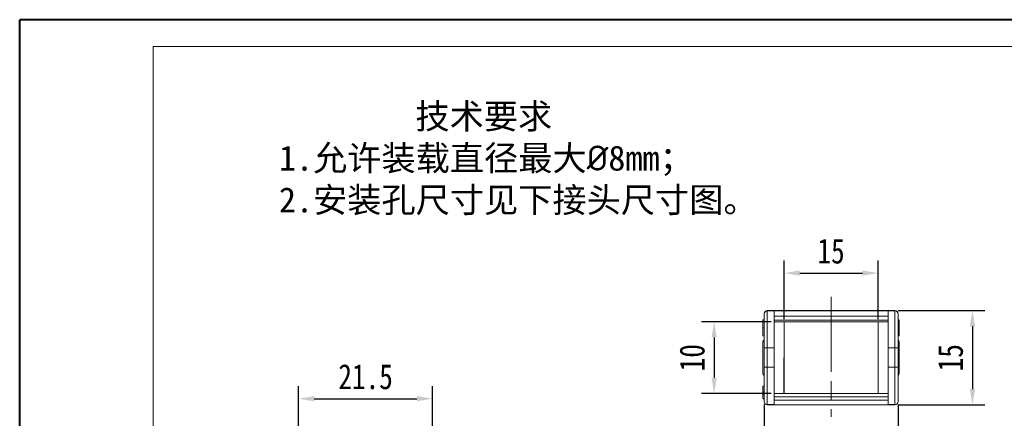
# Model space of a CAD drawing. Header units: millimetres. Extents: x 3186 to 3545, y -371 to -118.
# Tile 8 of 27: x 3186 to 3343, y -182 to -118. Entities that reach past the tile are written whole.
import ezdxf

# ---------------------------------------------------------------- set-up
doc = ezdxf.new("R2010")
doc.units = ezdxf.units.MM
doc.linetypes.add('ACAD_ISO08W100', pattern=[36, 24, -3, 6, -3])
doc.linetypes.add('CENTER', pattern=[0.6, 0.375, -0.075, 0.075, -0.075])
doc.layers.add('中心线', color=1, linetype='CENTER', lineweight=25)
doc.styles.get("Standard").update_dxf_attribs({"font": '仿宋_GB2312.ttf', "width": 0.8})
doc.styles.add('样式 6', font='仿宋_GB2312.ttf')
doc.dimstyles.new('副本ISO-10', dxfattribs={"dimtxt": 4, "dimasz": 2.5, "dimexe": 2, "dimexo": 0.625, "dimgap": 1.5, "dimtad": 1, "dimdsep": 46, "dimtxsty": 'Standard', "dimcen": 2.5, "dimadec": 0, "dimazin": 0, "dimtfac": 1, "dimtmove": 0, "dimatfit": 3, "dimfxl": 0, "dimarcsym": 0})

# ---------------------------------------------------------------- blocks, each defined once
blk = doc.blocks.new('*D141')
at = {"color": 0, "lineweight": -2}
for p, q in [((3230.58, -195.26), (3230.58, -176.57)), ((3251.98, -195.31), (3251.98, -176.57)), ((3233.08, -178.57), (3249.48, -178.57))]:
    blk.add_line(p, q, dxfattribs=at)
at = {"color": 0, "lineweight": 9}
for points in [[(3233.08, -178.15), (3233.08, -178.98), (3230.58, -178.57)], [(3249.48, -178.15), (3249.48, -178.98), (3251.98, -178.57)]]:
    blk.add_solid(points, dxfattribs=at)
at = {"layer": 'Defpoints', "color": 0, "lineweight": 9}
for p in [(3251.98, -178.57), (3230.58, -195.89), (3251.98, -195.93)]:
    blk.add_point(p, dxfattribs=at)
at = {"color": 0, "lineweight": 9, "insert": (3241.28, -175.07), "char_height": 4, "attachment_point": 5}
blk.add_mtext('21.5', dxfattribs=at)
blk = doc.blocks.new('*D155')
at = {"color": 0, "lineweight": -2}
for p, q in [((3306.1, -166.27), (3294.97, -166.27)), ((3296.97, -168.77), (3296.97, -175.25)), ((3306.1, -177.75), (3294.97, -177.75))]:
    blk.add_line(p, q, dxfattribs=at)
at = {"color": 0, "lineweight": 9}
for points in [[(3296.56, -168.77), (3297.39, -168.77), (3296.97, -166.27)], [(3296.56, -175.25), (3297.39, -175.25), (3296.97, -177.75)]]:
    blk.add_solid(points, dxfattribs=at)
at = {"layer": 'Defpoints', "color": 0, "lineweight": 9}
for p in [(3306.72, -166.27), (3296.97, -177.75), (3306.72, -177.75)]:
    blk.add_point(p, dxfattribs=at)
at = {"color": 0, "lineweight": 9, "insert": (3293.47, -172.01), "char_height": 4, "attachment_point": 5, "rotation": 90}
blk.add_mtext('10', dxfattribs=at)
blk = doc.blocks.new('*D156')
at = {"color": 0, "lineweight": -2}
for p, q in [((3326.36, -164.48), (3340.25, -164.48)), ((3338.25, -166.98), (3338.25, -177.04)), ((3326.36, -179.54), (3340.25, -179.54))]:
    blk.add_line(p, q, dxfattribs=at)
at = {"color": 0, "lineweight": 9}
for points in [[(3337.83, -166.98), (3338.67, -166.98), (3338.25, -164.48)], [(3337.83, -177.04), (3338.67, -177.04), (3338.25, -179.54)]]:
    blk.add_solid(points, dxfattribs=at)
at = {"layer": 'Defpoints', "color": 0, "lineweight": 9}
for p in [(3325.73, -164.48), (3325.73, -179.54), (3338.25, -179.54)]:
    blk.add_point(p, dxfattribs=at)
at = {"color": 0, "lineweight": 9, "insert": (3334.75, -172.01), "char_height": 4, "attachment_point": 5, "rotation": 90}
blk.add_mtext('15', dxfattribs=at)
blk = doc.blocks.new('*D157')
at = {"color": 0, "lineweight": -2}
for p, q in [((3308.15, -165.87), (3308.15, -156.49)), ((3323.16, -165.87), (3323.16, -156.49)), ((3310.65, -158.49), (3320.66, -158.49))]:
    blk.add_line(p, q, dxfattribs=at)
at = {"color": 0, "lineweight": 9}
for points in [[(3310.65, -158.08), (3310.65, -158.91), (3308.15, -158.49)], [(3320.66, -158.08), (3320.66, -158.91), (3323.16, -158.49)]]:
    blk.add_solid(points, dxfattribs=at)
at = {"layer": 'Defpoints', "color": 0, "lineweight": 9}
for p in [(3323.16, -158.49), (3308.15, -166.5), (3323.16, -166.5)]:
    blk.add_point(p, dxfattribs=at)
at = {"color": 0, "lineweight": 9, "insert": (3315.66, -154.99), "char_height": 4, "attachment_point": 5}
blk.add_mtext('15', dxfattribs=at)
blk = doc.blocks.new('*D158')
at = {"color": 0, "lineweight": -2}
for p, q in [((3304.96, -179.49), (3304.96, -191.09)), ((3326.36, -179.49), (3326.36, -191.09)), ((3307.46, -189.09), (3323.86, -189.09))]:
    blk.add_line(p, q, dxfattribs=at)
at = {"color": 0, "lineweight": 9}
for points in [[(3307.46, -188.67), (3307.46, -189.51), (3304.96, -189.09)], [(3323.86, -188.67), (3323.86, -189.51), (3326.36, -189.09)]]:
    blk.add_solid(points, dxfattribs=at)
at = {"layer": 'Defpoints', "color": 0, "lineweight": 9}
for p in [(3304.96, -178.87), (3326.36, -178.87), (3326.36, -189.09)]:
    blk.add_point(p, dxfattribs=at)
at = {"color": 0, "lineweight": 9, "insert": (3315.66, -185.59), "char_height": 4, "attachment_point": 5}
blk.add_mtext('21.5', dxfattribs=at)

msp = doc.modelspace()

# ---------------------------------------------------------------- linework, layer by layer
at = {"color": 7, "lineweight": 40}
for p in [(3186.007, -371.251), (3544.149, -117.993)]:
    msp.add_line(p, (3186.007, -117.993), dxfattribs=at)
at = {"color": 7, "lineweight": 13}
for p in [(3207.325, -366.987), (3539.886, -122.257)]:
    msp.add_line(p, (3207.325, -122.257), dxfattribs=at)
at = {"color": 7, "linetype": 'Continuous', "lineweight": 15}
for p, q in [((3304.961, -164.981), (3304.961, -165.009)), ((3305.461, -164.509), (3305.461, -164.481)), ((3305.461, -164.481), (3307.061, -164.481)), ((3305.461, -164.509), (3305.461, -170.414)), ((3306.561, -164.509), (3305.461, -164.509)), ((3324.761, -164.497), (3306.561, -164.497)), ((3306.561, -164.497), (3306.561, -164.509)), ((3306.561, -170.414), (3306.561, -164.509)), ((3308.161, -164.461), (3307.061, -164.461)), ((3307.061, -164.461), (3308.161, -164.461)), ((3307.061, -164.481), (3307.061, -164.461)), ((3308.161, -164.461), (3308.161, -164.472)), ((3308.161, -164.472), (3323.161, -164.472)), ((3324.261, -164.461), (3323.161, -164.461)), ((3323.161, -164.472), (3323.161, -164.461)), ((3323.161, -164.461), (3324.261, -164.461)), ((3324.261, -164.461), (3324.261, -164.481)), ((3324.261, -164.481), (3325.861, -164.481)), ((3324.761, -164.509), (3324.761, -164.497)), ((3324.761, -164.509), (3324.761, -170.414)), ((3325.861, -164.509), (3324.761, -164.509)), ((3325.861, -164.481), (3325.861, -164.509)), ((3325.861, -170.414), (3325.861, -164.509)), ((3326.361, -165.009), (3326.361, -164.981)), ((3304.961, -165.951), (3304.761, -165.951)), ((3306.561, -165.374), (3324.761, -165.374)), ((3324.761, -166.023), (3306.561, -166.023)), ((3306.561, -166.269), (3324.761, -166.269)), ((3308.154, -166.269), (3308.112, -177.75)), ((3308.161, -166.269), (3308.161, -177.75)), ((3323.161, -177.75), (3323.161, -166.269)), ((3323.21, -177.75), (3323.168, -166.269)), ((3326.361, -165.97), (3326.561, -165.97)), ((3326.361, -166.002), (3326.561, -166.002)), ((3326.561, -167.62), (3326.561, -166.002)), ((3304.961, -167.236), (3304.761, -167.236)), ((3326.561, -167.62), (3326.361, -167.62)), ((3326.361, -167.668), (3326.561, -167.668)), ((3326.361, -167.701), (3326.561, -167.701)), ((3326.561, -167.637), (3326.561, -167.62)), ((3326.561, -167.668), (3326.561, -167.701)), ((3304.761, -168.515), (3304.961, -168.515)), ((3326.361, -168.534), (3326.561, -168.534)), ((3326.561, -168.534), (3326.561, -168.527)), ((3304.961, -173.545), (3304.961, -170.416)), ((3305.461, -170.414), (3306.561, -170.414)), ((3305.461, -173.545), (3305.461, -170.414)), ((3306.561, -173.545), (3306.561, -170.414)), ((3324.761, -170.414), (3325.861, -170.414)), ((3324.761, -170.414), (3324.761, -173.545)), ((3325.861, -170.414), (3325.861, -173.545)), ((3326.361, -170.416), (3326.361, -173.545)), ((3304.961, -173.545), (3305.461, -173.545)), ((3306.561, -173.545), (3305.461, -173.545)), ((3305.461, -173.545), (3305.461, -179.509)), ((3306.561, -179.509), (3306.561, -173.545)), ((3325.861, -173.545), (3324.761, -173.545)), ((3324.761, -173.545), (3324.761, -179.509)), ((3326.361, -173.545), (3325.861, -173.545)), ((3325.861, -179.509), (3325.861, -173.545)), ((3304.961, -176.536), (3304.761, -176.536)), ((3304.761, -176.536), (3304.761, -176.562)), ((3304.961, -177.039), (3304.761, -177.039)), ((3304.961, -177.473), (3304.761, -177.473)), ((3324.761, -177.75), (3306.561, -177.75)), ((3304.961, -177.956), (3304.761, -177.956)), ((3304.961, -178.522), (3304.761, -178.522)), ((3304.961, -178.536), (3304.761, -178.536)), ((3304.761, -178.562), (3304.961, -178.562)), ((3304.961, -179.038), (3304.961, -179.009)), ((3306.561, -178.25), (3324.761, -178.25)), ((3324.761, -178.776), (3306.561, -178.776)), ((3326.361, -179.009), (3326.361, -179.038)), ((3305.461, -179.509), (3306.561, -179.509)), ((3305.461, -179.538), (3305.461, -179.509)), ((3307.061, -179.538), (3305.461, -179.538)), ((3306.561, -179.526), (3306.561, -179.509)), ((3306.561, -179.526), (3324.761, -179.526)), ((3307.061, -179.558), (3307.061, -179.538)), ((3307.061, -179.558), (3308.161, -179.558)), ((3308.161, -179.558), (3307.061, -179.558)), ((3323.161, -179.546), (3308.161, -179.546)), ((3308.161, -179.546), (3308.161, -179.558)), ((3323.161, -179.558), (3323.161, -179.546)), ((3323.161, -179.558), (3324.261, -179.558)), ((3324.261, -179.558), (3323.161, -179.558)), ((3325.861, -179.538), (3324.261, -179.538)), ((3324.261, -179.538), (3324.261, -179.558)), ((3324.761, -179.509), (3325.861, -179.509)), ((3324.761, -179.509), (3324.761, -179.526)), ((3325.861, -179.509), (3325.861, -179.538))]:
    msp.add_line(p, q, dxfattribs=at)
at = {"color": 7, "linetype": 'Continuous', "lineweight": 15, "flags": 128}
for points in [[(3306.923, -164.481), (3306.963, -164.471), (3307.061, -164.461)], [(3324.261, -164.461), (3324.359, -164.471), (3324.399, -164.481)], [(3307.061, -179.558), (3306.963, -179.548), (3306.923, -179.538)], [(3324.261, -179.558), (3324.359, -179.548), (3324.399, -179.538)]]:
    msp.add_lwpolyline(points, dxfattribs=at)
at = {"color": 7, "linetype": 'Continuous', "lineweight": 15}
for centre, start, end in [((3305.461, -164.981), 89.99993, 179.99993), ((3325.861, -164.981), 0.00007, 90.00007), ((3305.261, -169.561), 127.62058, 179.99587), ((3305.261, -169.561), 127.71782, 167.16264), ((3326.061, -169.561), 0, 52.46944), ((3326.061, -169.561), 0.00487, 52.48891), ((3305.261, -174.458), 180, 232.76799), ((3305.261, -174.458), 180.0036, 232.48385), ((3326.061, -174.458), 307.62582, 359.99694), ((3326.061, -174.458), 307.74783, 0), ((3305.461, -179.009), 179.99991, 270.00007), ((3305.461, -179.038), 180.00007, 270.00007), ((3325.861, -179.009), 269.99993, 359.99993), ((3325.861, -179.038), 269.99993, 359.99993)]:
    msp.add_arc(centre, 0.5, start, end, dxfattribs=at)
for points, knots in [([(3304.961, -165.009), (3304.961, -164.877), (3305.014, -164.75), (3305.201, -164.562), (3305.328, -164.509), (3305.461, -164.509)], [0, 0, 0, 0, 0.5, 0.5, 1, 1, 1, 1]), ([(3304.961, -170.416), (3304.961, -170.35), (3304.961, -170.217), (3304.961, -170.019), (3304.961, -169.821), (3304.961, -169.624), (3304.961, -169.321), (3304.961, -168.915), (3304.961, -168.411), (3304.961, -167.92), (3304.961, -167.284), (3304.961, -166.562), (3304.961, -165.977), (3304.961, -165.606), (3304.961, -165.383), (3304.961, -165.211), (3304.961, -165.106), (3304.961, -165.046), (3304.961, -165.015), (3304.961, -165.011), (3304.961, -165.009)], [0, 0, 0, 0, 0.0233566, 0.0466718, 0.0699765, 0.0933017, 0.1166782, 0.1784228, 0.2402292, 0.3045113, 0.3688555, 0.5000056, 0.6311556, 0.6954378, 0.759782, 0.8215265, 0.8833329, 0.922232, 0.9610731, 1, 1, 1, 1]), ([(3325.861, -164.509), (3325.994, -164.509), (3326.121, -164.562), (3326.308, -164.75), (3326.361, -164.877), (3326.361, -165.009)], [0, 0, 0, 0, 0.5, 0.5, 1, 1, 1, 1]), ([(3326.361, -165.009), (3326.361, -165.01), (3326.361, -165.011), (3326.361, -165.023), (3326.361, -165.041), (3326.361, -165.066), (3326.361, -165.116), (3326.361, -165.211), (3326.361, -165.383), (3326.361, -165.606), (3326.361, -165.976), (3326.361, -166.562), (3326.361, -167.284), (3326.361, -167.919), (3326.361, -168.411), (3326.361, -168.915), (3326.361, -169.364), (3326.361, -169.755), (3326.361, -170.085), (3326.361, -170.306), (3326.361, -170.416)], [0, 0, 0, 0, 0.0233566, 0.0466718, 0.0699765, 0.0933017, 0.1166782, 0.1784228, 0.2402292, 0.3045113, 0.3688555, 0.5000056, 0.6311556, 0.6954378, 0.759782, 0.8215265, 0.8833329, 0.922232, 0.9610731, 1, 1, 1, 1]), ([(3304.761, -165.951), (3304.761, -165.952), (3304.761, -165.954), (3304.761, -165.97), (3304.761, -165.996), (3304.761, -166.034), (3304.761, -166.081), (3304.761, -166.14), (3304.761, -166.21), (3304.761, -166.29), (3304.761, -166.379), (3304.761, -166.477), (3304.761, -166.583), (3304.761, -166.698), (3304.761, -166.821), (3304.761, -166.952), (3304.761, -167.092), (3304.761, -167.187), (3304.761, -167.236)], [0, 0, 0, 0, 0.0665401, 0.1302198, 0.1913625, 0.2505963, 0.3086297, 0.3663313, 0.4240677, 0.4827232, 0.5418917, 0.6014161, 0.6616835, 0.7235043, 0.7879843, 0.8552084, 0.9256388, 1, 1, 1, 1]), ([(3326.561, -165.985), (3326.561, -165.983), (3326.561, -165.97), (3326.561, -165.97), (3326.561, -165.97)], [0, 0, 0, 0, 0.1981247, 1, 1, 1, 1]), ([(3304.761, -167.236), (3304.761, -167.285), (3304.761, -167.38), (3304.761, -167.518), (3304.761, -167.649), (3304.761, -167.77), (3304.761, -167.885), (3304.761, -167.99), (3304.761, -168.089), (3304.761, -168.177), (3304.761, -168.257), (3304.761, -168.326), (3304.761, -168.385), (3304.761, -168.432), (3304.761, -168.47), (3304.761, -168.496), (3304.761, -168.512), (3304.761, -168.514), (3304.761, -168.515)], [0, 0, 0, 0, 0.0742782, 0.1446057, 0.2116665, 0.275783, 0.3378631, 0.3982502, 0.45762, 0.5167683, 0.5753899, 0.6331002, 0.6909135, 0.7490473, 0.8082978, 0.869542, 0.9333335, 1, 1, 1, 1]), ([(3326.561, -168.534), (3326.561, -168.533), (3326.561, -168.532), (3326.561, -168.522), (3326.561, -168.506), (3326.561, -168.482), (3326.561, -168.453), (3326.561, -168.416), (3326.561, -168.373), (3326.561, -168.323), (3326.561, -168.267), (3326.561, -168.204), (3326.561, -168.135), (3326.561, -168.06), (3326.561, -167.979), (3326.561, -167.891), (3326.561, -167.798), (3326.561, -167.734), (3326.561, -167.701)], [0, 0, 0, 0, 0.0696293, 0.1353656, 0.1977564, 0.2577792, 0.3154368, 0.3720589, 0.4278757, 0.4836577, 0.5401768, 0.5974274, 0.6567203, 0.7182477, 0.7827624, 0.8511478, 0.9234178, 1, 1, 1, 1]), ([(3304.761, -172.009), (3304.761, -171.374), (3304.761, -170.762), (3304.761, -169.849), (3304.761, -169.582), (3304.761, -169.561)], [0, 0, 0, 0, 0.5, 0.5, 1, 1, 1, 1]), ([(3326.561, -169.561), (3326.561, -169.582), (3326.561, -169.849), (3326.561, -170.766), (3326.561, -171.378), (3326.561, -172.652), (3326.561, -173.263), (3326.561, -174.175), (3326.561, -174.44), (3326.561, -174.458)], [0, 0, 0, 0, 0.25, 0.25, 0.5, 0.5, 0.75, 0.75, 1, 1, 1, 1]), ([(3304.961, -170.416), (3304.961, -170.415), (3305.015, -170.414), (3305.2, -170.413), (3305.33, -170.413), (3305.461, -170.414)], [0, 0, 0, 0, 0.5, 0.5, 1, 1, 1, 1]), ([(3326.361, -170.416), (3326.361, -170.416), (3326.307, -170.415), (3326.122, -170.415), (3325.992, -170.414), (3325.861, -170.414)], [0, 0, 0, 0, 0.5, 0.5, 1, 1, 1, 1]), ([(3304.761, -174.458), (3304.761, -174.44), (3304.761, -174.175), (3304.761, -173.26), (3304.761, -172.647), (3304.761, -172.009)], [0, 0, 0, 0, 0.5, 0.5, 1, 1, 1, 1]), ([(3304.961, -179.009), (3304.961, -179.009), (3304.961, -179.007), (3304.961, -178.994), (3304.961, -178.974), (3304.961, -178.945), (3304.961, -178.889), (3304.961, -178.785), (3304.961, -178.602), (3304.961, -178.37), (3304.961, -178.001), (3304.961, -177.434), (3304.961, -176.743), (3304.961, -176.13), (3304.961, -175.64), (3304.961, -175.129), (3304.961, -174.663), (3304.961, -174.252), (3304.961, -173.899), (3304.961, -173.663), (3304.961, -173.545)], [0, 0, 0, 0, 0.0247984, 0.0495453, 0.0742783, 0.099035, 0.1238529, 0.1869444, 0.2500973, 0.3131887, 0.3763417, 0.5000068, 0.6236719, 0.6867633, 0.7499162, 0.8130077, 0.8761606, 0.9174559, 0.9586776, 1, 1, 1, 1]), ([(3326.361, -173.545), (3326.361, -173.616), (3326.361, -173.758), (3326.361, -173.97), (3326.361, -174.181), (3326.361, -174.392), (3326.361, -174.709), (3326.361, -175.129), (3326.361, -175.64), (3326.361, -176.13), (3326.361, -176.743), (3326.361, -177.434), (3326.361, -178.001), (3326.361, -178.37), (3326.361, -178.602), (3326.361, -178.785), (3326.361, -178.9), (3326.361, -178.967), (3326.361, -179.003), (3326.361, -179.007), (3326.361, -179.009)], [0, 0, 0, 0, 0.0247984, 0.0495453, 0.0742783, 0.099035, 0.1238529, 0.1869444, 0.2500973, 0.3131887, 0.3763417, 0.5000068, 0.6236719, 0.6867633, 0.7499162, 0.8130077, 0.8761606, 0.9174559, 0.9586776, 1, 1, 1, 1]), ([(3304.761, -177.039), (3304.761, -177.018), (3304.761, -176.977), (3304.761, -176.916), (3304.761, -176.859), (3304.761, -176.805), (3304.761, -176.756), (3304.761, -176.711), (3304.761, -176.672), (3304.761, -176.638), (3304.761, -176.609), (3304.761, -176.586), (3304.761, -176.567), (3304.761, -176.557), (3304.761, -176.551), (3304.761, -176.547), (3304.761, -176.544), (3304.761, -176.54), (3304.761, -176.539), (3304.761, -176.537), (3304.761, -176.536), (3304.761, -176.536), (3304.761, -176.536)], [0, 0, 0, 0, 0.0644554, 0.1259893, 0.1864174, 0.2462149, 0.3048202, 0.360786, 0.4146787, 0.4678228, 0.5200126, 0.5717443, 0.6239421, 0.677186, 0.7057105, 0.7377388, 0.7729166, 0.8113399, 0.8533397, 0.8989848, 0.9478658, 1, 1, 1, 1]), ([(3304.761, -177.473), (3304.761, -177.463), (3304.761, -177.442), (3304.761, -177.4), (3304.761, -177.352), (3304.761, -177.297), (3304.761, -177.238), (3304.761, -177.174), (3304.761, -177.107), (3304.761, -177.062), (3304.761, -177.039)], [0, 0, 0, 0, 0.1157047, 0.2325893, 0.3522605, 0.4772306, 0.6058151, 0.7348372, 0.8651914, 1, 1, 1, 1]), ([(3304.761, -177.956), (3304.761, -177.928), (3304.761, -177.874), (3304.761, -177.795), (3304.761, -177.721), (3304.761, -177.665), (3304.761, -177.623), (3304.761, -177.595), (3304.761, -177.568), (3304.761, -177.545), (3304.761, -177.523), (3304.761, -177.504), (3304.761, -177.487), (3304.761, -177.478), (3304.761, -177.473)], [0, 0, 0, 0, 0.1376019, 0.268708, 0.394254, 0.5177231, 0.57843, 0.6382768, 0.6977978, 0.7564781, 0.8161622, 0.8763617, 0.9375047, 1, 1, 1, 1]), ([(3304.761, -178.522), (3304.761, -178.519), (3304.761, -178.512), (3304.761, -178.492), (3304.761, -178.464), (3304.761, -178.429), (3304.761, -178.387), (3304.761, -178.338), (3304.761, -178.283), (3304.761, -178.221), (3304.761, -178.157), (3304.761, -178.091), (3304.761, -178.024), (3304.761, -177.979), (3304.761, -177.956)], [0, 0, 0, 0, 0.0876919, 0.1708335, 0.2502778, 0.3287903, 0.4077411, 0.4872109, 0.5699227, 0.6561255, 0.7436518, 0.8298191, 0.9146029, 1, 1, 1, 1])]:
    msp.add_open_spline(points, degree=3, knots=knots, dxfattribs=at)
at = {"layer": '中心线', "linetype": 'ACAD_ISO08W100', "lineweight": 13, "ltscale": 0.5}
msp.add_line((3315.661, -162.262), (3315.661, -181.485), dxfattribs=at)

# ---------------------------------------------------------------- texts
at = {"insert": (3227.436, -131.427), "char_height": 4.0062, "attachment_point": 1, "style": '样式 6'}
msp.add_mtext('        技术要求\\P1.允许装载直径最大{\\fISOCPEUR|b0|i0|c0|p34;%%C}8mm；\\P2.安装孔尺寸见下接头尺寸图。', dxfattribs=at)

# ---------------------------------------------------------------- dimensions: what is measured, and where the dimension line sits
at = {"color": 5, "lineweight": 9}
for base, p1, p2, text, picture, middle in [((3323.161, -158.492), (3308.154, -166.497), (3323.161, -166.497), '15', '*D157', (3315.657, -154.992)), ((3251.978, -178.568), (3230.578, -195.885), (3251.978, -195.934), '21.5', '*D141', (3241.278, -175.068)), ((3326.361, -189.089), (3304.961, -178.869), (3326.361, -178.869), '21.5', '*D158', (3315.661, -185.589))]:
    dim = msp.add_linear_dim(base=base, p1=p1, p2=p2, text=text, dimstyle='副本ISO-10', dxfattribs=at)
    dim.commit()
    dim.dimension.update_dxf_attribs({"geometry": picture, "text_midpoint": middle})
for base, p1, p2, text, picture, middle in [((3338.252, -179.538), (3325.731, -164.481), (3325.731, -179.538), '15', '*D156', (3334.752, -172.009)), ((3296.975, -177.75), (3306.722, -166.269), (3306.722, -177.75), '10', '*D155', (3293.475, -172.009))]:
    dim = msp.add_linear_dim(base=base, p1=p1, p2=p2, angle=90, text=text, dimstyle='副本ISO-10', dxfattribs=at)
    dim.commit()
    dim.dimension.update_dxf_attribs({"geometry": picture, "text_midpoint": middle})

doc.saveas('drawing.dxf')
